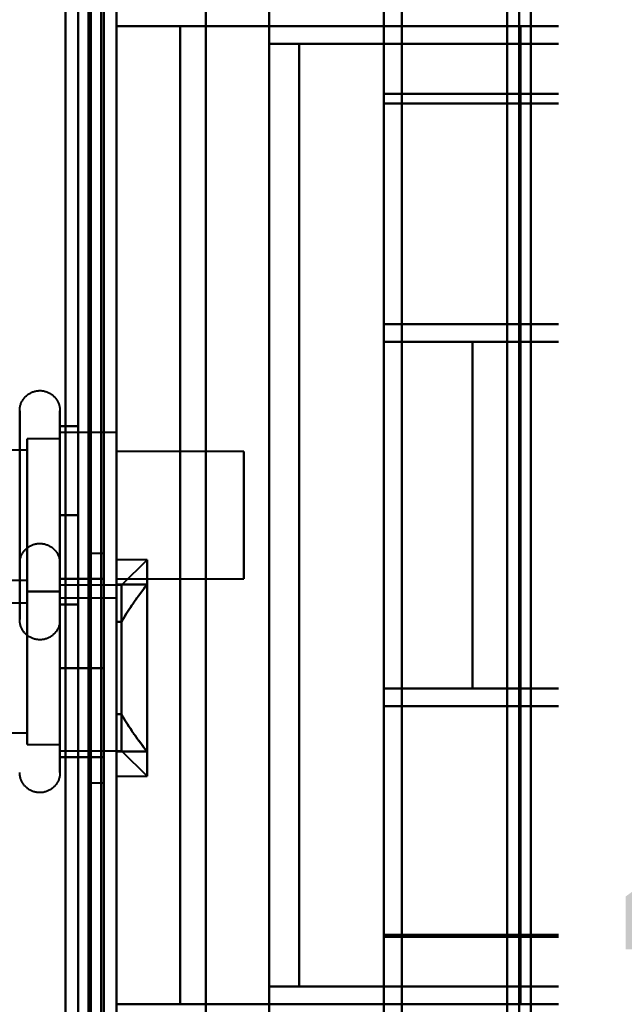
# Model space of a CAD drawing. Header units: millimetres. Extents: x -1352 to 2139, y -120 to 1171.
# Tile 69 of 78: x 686 to 710, y 917 to 955. Entities that reach past the tile are written whole.
import ezdxf

# ---------------------------------------------------------------- set-up
doc = ezdxf.new("R2010")
doc.units = ezdxf.units.MM
doc.layers.add('A-GENM', color=13, linetype='Continuous', lineweight=40)
doc.layers.add('G-IMPT', color=8, linetype='Continuous', lineweight=40)
doc.styles.add('Arial_1', font='arial.ttf', dxfattribs={"height": 14.6304})

# ---------------------------------------------------------------- blocks, each defined once
blk = doc.blocks.new('Maintenance r21 - Maintenance r21-769076-Avant')
at = {"layer": 'A-GENM'}
for p, q in [((690, 0), (690, 1098)), ((690, 1098), (690, 0))]:
    blk.add_line(p, q, dxfattribs=at)
blk = doc.blocks.new('Souche connecteur circulaire R23 - Souche connecteur circulaire R23-769067-Avant')
at = {"layer": 'A-GENM'}
blk.add_line((690, 1045.5), (690, 868), dxfattribs=at)
blk = doc.blocks.new('NEXA 1500 CALQUES_dwg-769064-Avant')
at = {"layer": 'G-IMPT'}
for p, q in [((690, 128.972), (690, 1097.772)), ((705.8, 681.477), (705.8, 1055.267)), ((705.8, 681.477), (705.8, 1055.267)), ((705.8, 1055.267), (705.8, 681.477)), ((705.8, 1055.267), (705.8, 681.477)), ((689.5, 1046.872), (689.5, 868.372)), ((689.5, 868.372), (689.5, 1046.872)), ((690, 868.372), (690, 1046.872)), ((690, 1046.872), (690, 868.372)), ((705.333, 689.872), (705.333, 1046.872)), ((705.333, 689.872), (705.333, 1046.872)), ((705.333, 1046.872), (705.333, 868.372)), ((705.333, 1046.872), (705.333, 868.372)), ((706.267, 868.372), (706.267, 1046.872)), ((706.267, 1046.872), (706.267, 689.872)), ((706.267, 1046.872), (706.267, 689.872)), ((709, 868.372), (709, 1046.872)), ((709, 1046.872), (709, 868.372)), ((709.773, 1046.281), (709.773, 868.372)), ((709.773, 868.372), (709.773, 1046.281)), ((690, 900.694), (690, 970.694)), ((690, 970.694), (690, 900.694)), ((700.5, 900.694), (700.5, 970.694)), ((700.5, 970.694), (700.5, 900.694)), ((701.2, 900.694), (701.2, 970.694)), ((701.2, 970.694), (701.2, 900.694)), ((700.5, 901.193), (700.5, 970.213)), ((700.5, 970.213), (700.5, 901.193)), ((701.2, 901.193), (701.2, 970.213)), ((701.2, 970.213), (701.2, 901.193)), ((705.861, 955.072), (705.861, 916.672)), ((705.861, 955.072), (709.861, 955.072)), ((709.861, 955.072), (705.861, 955.072)), ((709.861, 955.072), (713.861, 955.072)), ((709.861, 955.072), (719.861, 955.072)), ((713.861, 955.072), (709.861, 955.072)), ((719.861, 955.072), (709.861, 955.072)), ((697.174, 954.372), (708.015, 954.372)), ((708.015, 954.372), (697.174, 954.372)), ((709.861, 954.372), (719.861, 954.372)), ((709.861, 954.372), (713.861, 954.372)), ((719.861, 954.372), (709.861, 954.372)), ((713.861, 954.372), (709.861, 954.372)), ((700.5, 943.372), (700.5, 952.417)), ((700.5, 952.417), (700.5, 943.372)), ((700.5, 952.034), (700.5, 942.672)), ((700.5, 942.672), (700.5, 952.034)), ((708.015, 943.372), (700.5, 943.372)), ((700.5, 943.372), (708.015, 943.372)), ((719.861, 943.372), (709.861, 943.372)), ((713.861, 943.372), (709.861, 943.372)), ((709.861, 943.372), (719.861, 943.372)), ((709.861, 943.372), (713.861, 943.372)), ((700.5, 942.672), (718.709, 942.672)), ((700.5, 942.672), (703.974, 942.672)), ((703.974, 942.672), (700.5, 942.672)), ((709.861, 942.672), (713.861, 942.672)), ((713.861, 942.672), (709.861, 942.672)), ((687.785, 939.972), (687.785, 935.872)), ((687.785, 939.972), (687.785, 935.872)), ((687.785, 938.872), (686.5, 938.872)), ((686.5, 938.872), (686.5, 932.872)), ((686.5, 938.872), (686.5, 935.872)), ((686.5, 935.872), (686.5, 938.872)), ((690, 939.122), (687.785, 939.122)), ((687.785, 939.122), (687.785, 935.872)), ((687.785, 939.122), (687.785, 935.872)), ((687.785, 932.622), (687.785, 939.122)), ((687.785, 932.622), (687.785, 939.122)), ((687.785, 938.872), (687.785, 932.872)), ((687.785, 938.872), (687.785, 932.872)), ((687.785, 932.872), (687.785, 938.872)), ((687.785, 932.872), (687.785, 938.872)), ((690, 935.872), (690, 939.122)), ((690, 939.122), (690, 935.872)), ((686.5, 938.421), (674.611, 938.421)), ((686.5, 938.421), (686.5, 935.872)), ((686.5, 935.872), (686.5, 938.421)), ((695, 938.372), (690, 938.372)), ((690, 935.872), (690, 938.372)), ((690, 938.372), (690, 935.872)), ((695, 935.872), (695, 938.372)), ((695, 938.372), (695, 935.872)), ((686.5, 935.872), (686.5, 932.872)), ((686.5, 932.872), (686.5, 935.872)), ((686.5, 935.872), (686.5, 933.324)), ((686.5, 933.324), (686.5, 935.872)), ((687.785, 935.872), (687.785, 932.622)), ((687.785, 935.872), (687.785, 931.772)), ((690, 932.622), (690, 935.872)), ((690, 935.872), (690, 932.622)), ((690, 933.372), (690, 935.872)), ((690, 935.872), (690, 933.372)), ((695, 933.372), (695, 935.872)), ((695, 935.872), (695, 933.372)), ((689.5, 934.372), (689, 934.372)), ((689, 934.372), (689, 929.872)), ((689, 929.872), (689, 934.372)), ((689.5, 934.372), (689.5, 925.372)), ((689.5, 934.372), (689.5, 925.372)), ((689.5, 929.872), (689.5, 934.372)), ((687.785, 933.972), (687.785, 929.872)), ((687.785, 933.972), (687.785, 929.872)), ((691.2, 934.122), (690, 934.122)), ((690, 925.622), (690, 934.122)), ((690, 934.122), (690, 925.622)), ((691.2, 934.122), (690.2, 933.122)), ((691.2, 925.622), (691.2, 934.122)), ((691.2, 934.122), (691.2, 925.622)), ((674.611, 933.324), (686.5, 933.324)), ((690.2, 933.122), (687.785, 933.122)), ((687.785, 926.622), (687.785, 933.122)), ((687.785, 926.622), (687.785, 933.122)), ((687.785, 933.122), (687.785, 929.872)), ((687.785, 933.122), (687.785, 929.872)), ((690, 933.372), (695, 933.372)), ((690.2, 933.122), (690.2, 926.622)), ((690.2, 929.872), (690.2, 933.122)), ((686.5, 932.872), (687.785, 932.872)), ((687.785, 932.872), (686.5, 932.872)), ((686.5, 929.872), (686.5, 932.872)), ((686.5, 932.872), (686.5, 926.872)), ((686.5, 932.872), (686.5, 929.872)), ((687.785, 926.872), (687.785, 932.872)), ((687.785, 926.872), (687.785, 932.872)), ((687.785, 932.872), (687.785, 926.872)), ((687.785, 932.872), (687.785, 926.872)), ((686.5, 932.421), (674.611, 932.421)), ((686.5, 929.872), (686.5, 932.421)), ((686.5, 932.421), (686.5, 929.872)), ((687.785, 932.622), (690, 932.622)), ((690, 931.681), (690, 928.063)), ((690, 929.872), (690, 931.681)), ((686.5, 927.324), (686.5, 929.872)), ((686.5, 926.872), (686.5, 929.872)), ((686.5, 929.872), (686.5, 927.324)), ((686.5, 929.872), (686.5, 926.872)), ((687.785, 929.872), (687.785, 925.772)), ((687.785, 929.872), (687.785, 926.622)), ((689, 929.872), (689, 925.372)), ((689, 925.372), (689, 929.872)), ((689.5, 925.372), (689.5, 929.872)), ((689.5, 925.372), (689.5, 929.872)), ((690, 928.063), (690, 929.872)), ((690.2, 926.622), (690.2, 929.872)), ((718.709, 929.072), (700.5, 929.072)), ((703.974, 929.072), (700.5, 929.072)), ((700.5, 929.072), (703.974, 929.072)), ((700.5, 929.072), (700.5, 919.394)), ((700.5, 919.394), (700.5, 929.072)), ((713.861, 929.072), (709.861, 929.072)), ((709.861, 929.072), (713.861, 929.072)), ((700.5, 928.372), (708.015, 928.372)), ((700.5, 919.327), (700.5, 928.372)), ((708.015, 928.372), (700.5, 928.372)), ((700.5, 928.372), (700.5, 919.327)), ((709.861, 928.372), (719.861, 928.372)), ((709.861, 928.372), (713.861, 928.372)), ((719.861, 928.372), (709.861, 928.372)), ((713.861, 928.372), (709.861, 928.372)), ((674.611, 927.324), (686.5, 927.324)), ((686.5, 926.872), (687.785, 926.872)), ((687.785, 926.622), (690.2, 926.622)), ((690.2, 926.622), (691.2, 925.622)), ((689, 925.372), (689.5, 925.372)), ((690, 925.622), (691.2, 925.622)), ((708.015, 917.372), (697.174, 917.372)), ((697.174, 917.372), (708.015, 917.372)), ((719.861, 917.372), (709.861, 917.372)), ((713.861, 917.372), (709.861, 917.372)), ((709.861, 917.372), (719.861, 917.372)), ((709.861, 917.372), (713.861, 917.372)), ((709.861, 916.672), (705.861, 916.672)), ((705.861, 916.672), (709.861, 916.672)), ((713.861, 916.672), (709.861, 916.672)), ((709.861, 916.672), (719.861, 916.672)), ((719.861, 916.672), (709.861, 916.672)), ((709.861, 916.672), (713.861, 916.672))]:
    blk.add_line(p, q, dxfattribs=at)
at = {"layer": 'G-IMPT', "flags": 128}
for points in [[(689.4, 1097.772), (689.4, 855.572), (689.4, 613.372), (689.4, 371.172), (689.4, 128.972)], [(689.4, 128.972), (689.4, 371.172), (689.4, 613.372), (689.4, 855.572), (689.4, 1097.772)], [(689.4, 1097.772), (689.4, 855.572), (689.4, 613.372), (689.4, 371.172), (689.4, 128.972)], [(689.5, 128.972), (689.5, 371.172), (689.5, 613.372), (689.5, 855.572), (689.5, 1097.772)], [(690, 128.972), (690, 371.172), (690, 613.372), (690, 855.572), (690, 1097.772)], [(690, 1097.772), (690, 855.572), (690, 613.372), (690, 371.172), (690, 128.972)], [(688.9, 129.472), (688.9, 371.422), (688.9, 613.372), (688.9, 855.322), (688.9, 1097.272)], [(688.9, 1097.272), (688.9, 855.322), (688.9, 613.372), (688.9, 371.422), (688.9, 129.472)], [(688.9, 129.472), (688.9, 371.422), (688.9, 613.372), (688.9, 855.322), (688.9, 1097.272)], [(689, 1097.272), (689, 855.322), (689, 613.372), (689, 371.422), (689, 129.472)], [(689, 129.472), (689, 371.422), (689, 613.372), (689, 855.322), (689, 1097.272)], [(689, 1097.272), (689, 855.322), (689, 613.372), (689, 371.422), (689, 129.472)], [(689.5, 1097.272), (689.5, 855.322), (689.5, 613.372), (689.5, 371.422), (689.5, 129.472)], [(689.5, 129.472), (689.5, 371.422), (689.5, 613.372), (689.5, 855.322), (689.5, 1097.272)], [(689.5, 1097.272), (689.5, 855.322), (689.5, 613.372), (689.5, 371.422), (689.5, 129.472)], [(689.5, 129.472), (689.5, 371.422), (689.5, 613.372), (689.5, 855.322), (689.5, 1097.272)], [(689.5, 1097.272), (689.5, 855.322), (689.5, 613.372), (689.5, 371.422), (689.5, 129.472)], [(689.5, 129.472), (689.5, 371.422), (689.5, 613.372), (689.5, 855.322), (689.5, 1097.272)], [(689.4, 1062.772), (689.4, 829.322), (689.4, 595.872), (689.4, 362.422), (689.4, 128.972)], [(689.4, 128.972), (689.4, 362.422), (689.4, 595.872), (689.4, 829.322), (689.4, 1062.772)], [(689.4, 128.972), (689.4, 362.422), (689.4, 595.872), (689.4, 829.322), (689.4, 1062.772)], [(689.5, 1062.772), (689.5, 829.322), (689.5, 595.872), (689.5, 362.422), (689.5, 128.972)], [(690, 1062.772), (690, 829.322), (690, 595.872), (690, 362.422), (690, 128.972)], [(690, 128.972), (690, 362.422), (690, 595.872), (690, 829.322), (690, 1062.772)], [(688.5, 129.472), (688.5, 362.672), (688.5, 595.872), (688.5, 829.072), (688.5, 1062.272)], [(688.5, 1062.272), (688.5, 829.072), (688.5, 595.872), (688.5, 362.672), (688.5, 129.472)], [(688.5, 129.472), (688.5, 362.672), (688.5, 595.872), (688.5, 829.072), (688.5, 1062.272)], [(688.5, 1062.272), (688.5, 829.072), (688.5, 595.872), (688.5, 362.672), (688.5, 129.472)], [(688.5, 995.872), (688.5, 965.872), (688.5, 935.872), (688.5, 905.872), (688.5, 875.872)], [(688.5, 875.872), (688.5, 905.872), (688.5, 935.872), (688.5, 965.872), (688.5, 995.872)], [(688.5, 995.872), (688.5, 965.872), (688.5, 935.872), (688.5, 905.872), (688.5, 875.872)], [(688.5, 875.872), (688.5, 905.872), (688.5, 935.872), (688.5, 965.872), (688.5, 995.872)], [(689.5, 875.872), (689.5, 905.872), (689.5, 935.872), (689.5, 965.872), (689.5, 995.872)], [(689.5, 995.872), (689.5, 965.872), (689.5, 935.872), (689.5, 905.872), (689.5, 875.872)], [(689.5, 875.872), (689.5, 905.872), (689.5, 935.872), (689.5, 965.872), (689.5, 995.872)], [(689.5, 995.872), (689.5, 965.872), (689.5, 935.872), (689.5, 905.872), (689.5, 875.872)], [(690, 975.372), (690, 955.622), (690, 935.872), (690, 916.122), (690, 896.372)], [(690, 896.372), (690, 916.122), (690, 935.872), (690, 955.622), (690, 975.372)], [(693.509, 975.372), (693.509, 955.622), (693.509, 935.872), (693.509, 916.122), (693.509, 896.372)], [(693.509, 896.372), (693.509, 916.122), (693.509, 935.872), (693.509, 955.622), (693.509, 975.372)], [(696, 896.372), (696, 916.122), (696, 935.872), (696, 955.622), (696, 975.372)], [(696, 975.372), (696, 955.622), (696, 935.872), (696, 916.122), (696, 896.372)], [(700.5, 952.417), (700.5, 958.156), (700.5, 963.895), (700.5, 969.634), (700.5, 975.372)], [(700.5, 975.372), (700.5, 969.634), (700.5, 963.895), (700.5, 958.156), (700.5, 952.417)], [(700.5, 974.672), (700.5, 969.013), (700.5, 963.353), (700.5, 957.694), (700.5, 952.034)], [(700.5, 952.034), (700.5, 957.694), (700.5, 963.353), (700.5, 969.013), (700.5, 974.672)], [(696, 969.372), (696, 965.622), (696, 961.872), (696, 958.122), (696, 954.372)], [(696, 954.372), (696, 958.122), (696, 961.872), (696, 965.622), (696, 969.372)], [(688, 968.672), (688, 952.272), (688, 935.872), (688, 919.472), (688, 903.072)], [(688, 968.672), (688, 952.272), (688, 935.872), (688, 919.472), (688, 903.072)], [(688, 968.672), (688, 952.272), (688, 935.872), (688, 919.472), (688, 903.072)], [(688, 903.072), (688, 919.472), (688, 935.872), (688, 952.272), (688, 968.672)], [(688, 903.072), (688, 919.472), (688, 935.872), (688, 952.272), (688, 968.672)], [(688, 903.072), (688, 919.472), (688, 935.872), (688, 952.272), (688, 968.672)], [(689.5, 968.672), (689.5, 952.272), (689.5, 935.872), (689.5, 919.472), (689.5, 903.072)], [(689.5, 903.072), (689.5, 919.472), (689.5, 935.872), (689.5, 952.272), (689.5, 968.672)], [(690, 968.672), (690, 952.272), (690, 935.872), (690, 919.472), (690, 903.072)], [(690, 903.072), (690, 919.472), (690, 935.872), (690, 952.272), (690, 968.672)], [(690, 968.672), (690, 952.272), (690, 935.872), (690, 919.472), (690, 903.072)], [(690, 903.072), (690, 919.472), (690, 935.872), (690, 952.272), (690, 968.672)], [(690, 903.072), (690, 919.472), (690, 935.872), (690, 952.272), (690, 968.672)], [(690, 968.672), (690, 952.272), (690, 935.872), (690, 919.472), (690, 903.072)], [(690, 965.372), (690, 950.622), (690, 935.872), (690, 921.122), (690, 906.372)], [(690, 906.372), (690, 921.122), (690, 935.872), (690, 950.622), (690, 965.372)], [(709.861, 955.072), (709.861, 957.647), (709.861, 960.222), (709.861, 962.797), (709.861, 965.372)], [(709.861, 965.372), (709.861, 962.797), (709.861, 960.222), (709.861, 957.647), (709.861, 955.072)], [(692.5, 955.072), (691.875, 955.072), (691.25, 955.072), (690.625, 955.072), (690, 955.072)], [(690, 955.072), (690, 949.593), (690, 944.113), (690, 938.634), (690, 933.154)], [(690, 933.154), (690, 938.634), (690, 944.113), (690, 949.593), (690, 955.072)], [(690, 955.072), (690, 945.472), (690, 935.872), (690, 926.272), (690, 916.672)], [(690, 916.672), (690, 926.272), (690, 935.872), (690, 945.472), (690, 955.072)], [(690, 955.072), (690.625, 955.072), (691.25, 955.072), (691.875, 955.072), (692.5, 955.072)], [(692.5, 955.072), (691.875, 955.072), (691.25, 955.072), (690.625, 955.072), (690, 955.072)], [(690, 955.072), (690.625, 955.072), (691.25, 955.072), (691.875, 955.072), (692.5, 955.072)], [(692.5, 916.672), (692.5, 926.272), (692.5, 935.872), (692.5, 945.472), (692.5, 955.072)], [(692.5, 955.072), (692.5, 945.472), (692.5, 935.872), (692.5, 926.272), (692.5, 916.672)], [(692.5, 916.672), (692.5, 926.272), (692.5, 935.872), (692.5, 945.472), (692.5, 955.072)], [(692.5, 955.072), (692.5, 945.472), (692.5, 935.872), (692.5, 926.272), (692.5, 916.672)], [(692.5, 955.072), (696.84, 955.072), (701.18, 955.072), (705.521, 955.072), (709.861, 955.072)], [(692.5, 916.672), (692.5, 926.272), (692.5, 935.872), (692.5, 945.472), (692.5, 955.072)], [(692.5, 955.072), (692.5, 945.472), (692.5, 935.872), (692.5, 926.272), (692.5, 916.672)], [(692.5, 916.672), (692.5, 926.272), (692.5, 935.872), (692.5, 945.472), (692.5, 955.072)], [(709.861, 955.072), (705.521, 955.072), (701.18, 955.072), (696.84, 955.072), (692.5, 955.072)], [(692.5, 955.072), (699.163, 955.072), (705.826, 955.072), (712.489, 955.072), (719.152, 955.072)], [(719.152, 955.072), (712.489, 955.072), (705.826, 955.072), (699.163, 955.072), (692.5, 955.072)], [(692.5, 955.072), (692.5, 945.472), (692.5, 935.872), (692.5, 926.272), (692.5, 916.672)], [(696, 954.372), (701.734, 954.372), (707.468, 954.372), (713.202, 954.372), (718.936, 954.372)], [(696, 954.372), (699.465, 954.372), (702.93, 954.372), (706.396, 954.372), (709.861, 954.372)], [(718.936, 954.372), (713.202, 954.372), (707.468, 954.372), (701.734, 954.372), (696, 954.372)], [(709.861, 954.372), (706.396, 954.372), (702.93, 954.372), (699.465, 954.372), (696, 954.372)], [(696, 954.372), (696, 945.122), (696, 935.872), (696, 926.622), (696, 917.372)], [(696, 917.372), (696, 926.622), (696, 935.872), (696, 945.122), (696, 954.372)], [(697.174, 954.372), (697.174, 945.122), (697.174, 935.872), (697.174, 926.622), (697.174, 917.372)], [(697.174, 917.372), (697.174, 926.622), (697.174, 935.872), (697.174, 945.122), (697.174, 954.372)], [(697.174, 954.372), (700.346, 954.372), (703.517, 954.372), (706.689, 954.372), (709.861, 954.372)], [(709.861, 954.372), (706.689, 954.372), (703.517, 954.372), (700.346, 954.372), (697.174, 954.372)], [(708.015, 954.372), (708.015, 951.622), (708.015, 948.872), (708.015, 946.122), (708.015, 943.372)], [(709.861, 954.372), (709.399, 954.372), (708.938, 954.372), (708.477, 954.372), (708.015, 954.372)], [(708.015, 943.372), (708.015, 946.122), (708.015, 948.872), (708.015, 951.622), (708.015, 954.372)], [(708.015, 954.372), (708.477, 954.372), (708.938, 954.372), (709.399, 954.372), (709.861, 954.372)], [(709.861, 943.372), (709.861, 946.122), (709.861, 948.872), (709.861, 951.622), (709.861, 954.372)], [(709.861, 954.372), (709.861, 951.622), (709.861, 948.872), (709.861, 946.122), (709.861, 943.372)], [(709.861, 954.372), (709.861, 951.622), (709.861, 948.872), (709.861, 946.122), (709.861, 943.372)], [(709.861, 943.372), (709.861, 946.122), (709.861, 948.872), (709.861, 951.622), (709.861, 954.372)], [(709.861, 943.372), (709.861, 946.122), (709.861, 948.872), (709.861, 951.622), (709.861, 954.372)], [(709.861, 954.372), (709.861, 951.622), (709.861, 948.872), (709.861, 946.122), (709.861, 943.372)], [(700.5, 952.417), (704.809, 952.417), (709.119, 952.417), (713.428, 952.417), (717.738, 952.417)], [(717.738, 952.417), (713.428, 952.417), (709.119, 952.417), (704.809, 952.417), (700.5, 952.417)], [(700.5, 952.034), (704.791, 952.034), (709.082, 952.034), (713.373, 952.034), (717.663, 952.034)], [(717.663, 952.034), (713.373, 952.034), (709.082, 952.034), (704.791, 952.034), (700.5, 952.034)], [(700.5, 942.672), (700.5, 942.847), (700.5, 943.022), (700.5, 943.197), (700.5, 943.372)], [(700.5, 943.372), (700.5, 943.197), (700.5, 943.022), (700.5, 942.847), (700.5, 942.672)], [(700.5, 942.672), (700.5, 942.847), (700.5, 943.022), (700.5, 943.197), (700.5, 943.372)], [(709.861, 943.372), (707.521, 943.372), (705.18, 943.372), (702.84, 943.372), (700.5, 943.372)], [(700.5, 943.372), (700.5, 943.197), (700.5, 943.022), (700.5, 942.847), (700.5, 942.672)], [(700.5, 943.372), (702.84, 943.372), (705.18, 943.372), (707.521, 943.372), (709.861, 943.372)], [(709.861, 943.372), (707.521, 943.372), (705.18, 943.372), (702.84, 943.372), (700.5, 943.372)], [(700.5, 943.372), (705.052, 943.372), (709.604, 943.372), (714.157, 943.372), (718.709, 943.372)], [(718.709, 943.372), (714.157, 943.372), (709.604, 943.372), (705.052, 943.372), (700.5, 943.372)], [(700.5, 942.672), (700.5, 942.847), (700.5, 943.022), (700.5, 943.197), (700.5, 943.372)], [(700.5, 943.372), (702.84, 943.372), (705.18, 943.372), (707.521, 943.372), (709.861, 943.372)], [(700.5, 943.372), (700.5, 943.197), (700.5, 943.022), (700.5, 942.847), (700.5, 942.672)], [(708.015, 943.372), (708.477, 943.372), (708.938, 943.372), (709.399, 943.372), (709.861, 943.372)], [(709.861, 943.372), (709.399, 943.372), (708.938, 943.372), (708.477, 943.372), (708.015, 943.372)], [(700.5, 942.672), (702.84, 942.672), (705.18, 942.672), (707.521, 942.672), (709.861, 942.672)], [(700.5, 942.672), (705.052, 942.672), (709.604, 942.672), (714.157, 942.672), (718.709, 942.672)], [(709.861, 942.672), (707.521, 942.672), (705.18, 942.672), (702.84, 942.672), (700.5, 942.672)], [(718.709, 942.672), (714.157, 942.672), (709.604, 942.672), (705.052, 942.672), (700.5, 942.672)], [(700.5, 942.672), (702.84, 942.672), (705.18, 942.672), (707.521, 942.672), (709.861, 942.672)], [(709.861, 942.672), (707.521, 942.672), (705.18, 942.672), (702.84, 942.672), (700.5, 942.672)], [(703.974, 942.672), (703.974, 939.272), (703.974, 935.872), (703.974, 932.472), (703.974, 929.072)], [(713.536, 942.672), (711.146, 942.672), (708.755, 942.672), (706.365, 942.672), (703.974, 942.672)], [(703.974, 929.072), (703.974, 932.472), (703.974, 935.872), (703.974, 939.272), (703.974, 942.672)], [(703.974, 942.672), (706.365, 942.672), (708.755, 942.672), (711.146, 942.672), (713.536, 942.672)], [(709.861, 942.672), (709.861, 939.272), (709.861, 935.872), (709.861, 932.472), (709.861, 929.072)], [(709.861, 929.072), (709.861, 932.472), (709.861, 935.872), (709.861, 939.272), (709.861, 942.672)], [(709.861, 929.072), (709.861, 932.472), (709.861, 935.872), (709.861, 939.272), (709.861, 942.672)], [(709.861, 942.672), (709.861, 939.272), (709.861, 935.872), (709.861, 932.472), (709.861, 929.072)], [(686.204, 939.972), (686.205, 940.004), (686.207, 940.035), (686.21, 940.067), (686.214, 940.098), (686.22, 940.129), (686.227, 940.16), (686.235, 940.191), (686.244, 940.221), (686.255, 940.251), (686.267, 940.28), (686.28, 940.309), (686.294, 940.337), (686.309, 940.365), (686.325, 940.392), (686.342, 940.419), (686.361, 940.444), (686.38, 940.469), (686.4, 940.493), (686.422, 940.517), (686.444, 940.539), (686.467, 940.561), (686.491, 940.582), (686.516, 940.601), (686.541, 940.62), (686.568, 940.637), (686.595, 940.654), (686.622, 940.669), (686.65, 940.684), (686.679, 940.697), (686.708, 940.709), (686.738, 940.72), (686.768, 940.73), (686.799, 940.738), (686.829, 940.745), (686.86, 940.751), (686.892, 940.756), (686.923, 940.759), (686.955, 940.762), (686.986, 940.763), (687.018, 940.762), (687.049, 940.761), (687.081, 940.758), (687.112, 940.754), (687.143, 940.749), (687.174, 940.742), (687.205, 940.734), (687.235, 940.725), (687.265, 940.715), (687.295, 940.704), (687.324, 940.691), (687.352, 940.677), (687.38, 940.662), (687.407, 940.646), (687.434, 940.629), (687.46, 940.611), (687.485, 940.592), (687.509, 940.572), (687.533, 940.551), (687.556, 940.529), (687.578, 940.506), (687.598, 940.482), (687.618, 940.458), (687.637, 940.433), (687.655, 940.407), (687.672, 940.38), (687.688, 940.352), (687.702, 940.324), (687.716, 940.296), (687.728, 940.267), (687.739, 940.237), (687.749, 940.207), (687.758, 940.177), (687.766, 940.146), (687.772, 940.115), (687.777, 940.084), (687.781, 940.052), (687.784, 940.021), (687.785, 939.989), (687.785, 939.972)], [(686.204, 939.972), (686.204, 939.969), (686.204, 939.959), (686.204, 939.943), (686.204, 939.92), (686.204, 939.891), (686.204, 939.855), (686.204, 939.813), (686.204, 939.764), (686.204, 939.709), (686.204, 939.649), (686.204, 939.582), (686.204, 939.509), (686.204, 939.43), (686.204, 939.346), (686.204, 939.256), (686.204, 939.161), (686.204, 939.06), (686.204, 938.955), (686.204, 938.844), (686.204, 938.729), (686.204, 938.609), (686.204, 938.485), (686.204, 938.356), (686.204, 938.224), (686.204, 938.088), (686.204, 937.948), (686.204, 937.805), (686.204, 937.659), (686.204, 937.51), (686.204, 937.358), (686.204, 937.204), (686.204, 937.048), (686.204, 936.89), (686.204, 936.73), (686.204, 936.569), (686.204, 936.407), (686.204, 936.244), (686.204, 936.08), (686.204, 935.917), (686.204, 935.872)], [(686.204, 935.872), (686.204, 936.036), (686.204, 936.2), (686.204, 936.363), (686.204, 936.526), (686.204, 936.687), (686.204, 936.847), (686.204, 937.005), (686.204, 937.162), (686.204, 937.317), (686.204, 937.469), (686.204, 937.619), (686.204, 937.766), (686.204, 937.91), (686.204, 938.05), (686.204, 938.187), (686.204, 938.321), (686.204, 938.45), (686.204, 938.576), (686.204, 938.697), (686.204, 938.813), (686.204, 938.925), (686.204, 939.032), (686.204, 939.134), (686.204, 939.231), (686.204, 939.322), (686.204, 939.408), (686.204, 939.488), (686.204, 939.563), (686.204, 939.631), (686.204, 939.694), (686.204, 939.75), (686.204, 939.8), (686.204, 939.844), (686.204, 939.882), (686.204, 939.913), (686.204, 939.937), (686.204, 939.955), (686.204, 939.967), (686.204, 939.972)], [(687.785, 939.972), (687.785, 939.969), (687.785, 939.959), (687.785, 939.943), (687.785, 939.92), (687.785, 939.891), (687.785, 939.855), (687.785, 939.813), (687.785, 939.764), (687.785, 939.709), (687.785, 939.649), (687.785, 939.582), (687.785, 939.509), (687.785, 939.43), (687.785, 939.346), (687.785, 939.256), (687.785, 939.161), (687.785, 939.06), (687.785, 938.955), (687.785, 938.844), (687.785, 938.729), (687.785, 938.609), (687.785, 938.485), (687.785, 938.356), (687.785, 938.224), (687.785, 938.088), (687.785, 937.948), (687.785, 937.805), (687.785, 937.659), (687.785, 937.51), (687.785, 937.358), (687.785, 937.204), (687.785, 937.048), (687.785, 936.89), (687.785, 936.73), (687.785, 936.569), (687.785, 936.407), (687.785, 936.244), (687.785, 936.08), (687.785, 935.917), (687.785, 935.872)], [(687.785, 935.872), (687.785, 936.036), (687.785, 936.2), (687.785, 936.363), (687.785, 936.526), (687.785, 936.687), (687.785, 936.847), (687.785, 937.005), (687.785, 937.162), (687.785, 937.317), (687.785, 937.469), (687.785, 937.619), (687.785, 937.766), (687.785, 937.91), (687.785, 938.05), (687.785, 938.187), (687.785, 938.321), (687.785, 938.45), (687.785, 938.576), (687.785, 938.697), (687.785, 938.813), (687.785, 938.925), (687.785, 939.032), (687.785, 939.134), (687.785, 939.231), (687.785, 939.322), (687.785, 939.408), (687.785, 939.488), (687.785, 939.563), (687.785, 939.631), (687.785, 939.694), (687.785, 939.75), (687.785, 939.8), (687.785, 939.844), (687.785, 939.882), (687.785, 939.913), (687.785, 939.937), (687.785, 939.955), (687.785, 939.967), (687.785, 939.972)], [(688.5, 939.372), (688.321, 939.372), (688.143, 939.372), (687.964, 939.372), (687.785, 939.372)], [(687.785, 939.372), (687.785, 938.497), (687.785, 937.622), (687.785, 936.747), (687.785, 935.872)], [(688.5, 939.372), (688.321, 939.372), (688.143, 939.372), (687.964, 939.372), (687.785, 939.372)], [(687.785, 939.372), (687.964, 939.372), (688.143, 939.372), (688.321, 939.372), (688.5, 939.372)], [(687.785, 935.872), (687.785, 936.747), (687.785, 937.622), (687.785, 938.497), (687.785, 939.372)], [(687.785, 939.372), (687.964, 939.372), (688.143, 939.372), (688.321, 939.372), (688.5, 939.372)], [(688.5, 935.872), (688.5, 936.747), (688.5, 937.622), (688.5, 938.497), (688.5, 939.372)], [(688.5, 939.372), (688.5, 938.497), (688.5, 937.622), (688.5, 936.747), (688.5, 935.872)], [(688.5, 935.872), (688.5, 936.747), (688.5, 937.622), (688.5, 938.497), (688.5, 939.372)], [(688.5, 939.372), (688.5, 938.497), (688.5, 937.622), (688.5, 936.747), (688.5, 935.872)], [(686.204, 931.772), (686.204, 931.776), (686.204, 931.785), (686.204, 931.802), (686.204, 931.825), (686.204, 931.854), (686.204, 931.89), (686.204, 931.932), (686.204, 931.98), (686.204, 932.035), (686.204, 932.096), (686.204, 932.163), (686.204, 932.236), (686.204, 932.314), (686.204, 932.399), (686.204, 932.488), (686.204, 932.584), (686.204, 932.684), (686.204, 932.79), (686.204, 932.9), (686.204, 933.016), (686.204, 933.136), (686.204, 933.26), (686.204, 933.388), (686.204, 933.521), (686.204, 933.657), (686.204, 933.797), (686.204, 933.94), (686.204, 934.086), (686.204, 934.235), (686.204, 934.387), (686.204, 934.541), (686.204, 934.697), (686.204, 934.855), (686.204, 935.014), (686.204, 935.175), (686.204, 935.338), (686.204, 935.501), (686.204, 935.664), (686.204, 935.828), (686.204, 935.872)], [(686.204, 935.872), (686.204, 935.708), (686.204, 935.545), (686.204, 935.381), (686.204, 935.219), (686.204, 935.058), (686.204, 934.898), (686.204, 934.739), (686.204, 934.583), (686.204, 934.428), (686.204, 934.276), (686.204, 934.126), (686.204, 933.979), (686.204, 933.835), (686.204, 933.694), (686.204, 933.557), (686.204, 933.424), (686.204, 933.294), (686.204, 933.169), (686.204, 933.048), (686.204, 932.931), (686.204, 932.819), (686.204, 932.712), (686.204, 932.61), (686.204, 932.514), (686.204, 932.422), (686.204, 932.336), (686.204, 932.256), (686.204, 932.182), (686.204, 932.113), (686.204, 932.051), (686.204, 931.995), (686.204, 931.944), (686.204, 931.901), (686.204, 931.863), (686.204, 931.832), (686.204, 931.807), (686.204, 931.789), (686.204, 931.778), (686.204, 931.773)], [(687.785, 931.772), (687.785, 931.776), (687.785, 931.785), (687.785, 931.802), (687.785, 931.825), (687.785, 931.854), (687.785, 931.89), (687.785, 931.932), (687.785, 931.98), (687.785, 932.035), (687.785, 932.096), (687.785, 932.163), (687.785, 932.236), (687.785, 932.314), (687.785, 932.399), (687.785, 932.488), (687.785, 932.584), (687.785, 932.684), (687.785, 932.79), (687.785, 932.9), (687.785, 933.016), (687.785, 933.136), (687.785, 933.26), (687.785, 933.388), (687.785, 933.521), (687.785, 933.657), (687.785, 933.797), (687.785, 933.94), (687.785, 934.086), (687.785, 934.235), (687.785, 934.387), (687.785, 934.541), (687.785, 934.697), (687.785, 934.855), (687.785, 935.014), (687.785, 935.175), (687.785, 935.338), (687.785, 935.501), (687.785, 935.664), (687.785, 935.828), (687.785, 935.872)], [(687.785, 935.872), (687.785, 935.708), (687.785, 935.545), (687.785, 935.381), (687.785, 935.219), (687.785, 935.058), (687.785, 934.898), (687.785, 934.739), (687.785, 934.583), (687.785, 934.428), (687.785, 934.276), (687.785, 934.126), (687.785, 933.979), (687.785, 933.835), (687.785, 933.694), (687.785, 933.557), (687.785, 933.424), (687.785, 933.294), (687.785, 933.169), (687.785, 933.048), (687.785, 932.931), (687.785, 932.819), (687.785, 932.712), (687.785, 932.61), (687.785, 932.514), (687.785, 932.422), (687.785, 932.336), (687.785, 932.256), (687.785, 932.182), (687.785, 932.113), (687.785, 932.051), (687.785, 931.995), (687.785, 931.944), (687.785, 931.901), (687.785, 931.863), (687.785, 931.832), (687.785, 931.807), (687.785, 931.789), (687.785, 931.778), (687.785, 931.773)], [(688.5, 935.872), (688.321, 935.872), (688.143, 935.872), (687.964, 935.872), (687.785, 935.872)], [(687.785, 935.872), (687.785, 934.997), (687.785, 934.122), (687.785, 933.247), (687.785, 932.372)], [(687.785, 935.872), (687.964, 935.872), (688.143, 935.872), (688.321, 935.872), (688.5, 935.872)], [(688.5, 935.872), (688.321, 935.872), (688.143, 935.872), (687.964, 935.872), (687.785, 935.872)], [(687.785, 932.372), (687.785, 933.247), (687.785, 934.122), (687.785, 934.997), (687.785, 935.872)], [(687.785, 935.872), (687.964, 935.872), (688.143, 935.872), (688.321, 935.872), (688.5, 935.872)], [(688.5, 932.372), (688.5, 933.247), (688.5, 934.122), (688.5, 934.997), (688.5, 935.872)], [(688.5, 935.872), (688.5, 934.997), (688.5, 934.122), (688.5, 933.247), (688.5, 932.372)], [(688.5, 932.372), (688.5, 933.247), (688.5, 934.122), (688.5, 934.997), (688.5, 935.872)], [(688.5, 935.872), (688.5, 934.997), (688.5, 934.122), (688.5, 933.247), (688.5, 932.372)], [(686.204, 933.972), (686.205, 934.004), (686.207, 934.035), (686.21, 934.067), (686.214, 934.098), (686.22, 934.129), (686.227, 934.16), (686.235, 934.191), (686.244, 934.221), (686.255, 934.251), (686.267, 934.28), (686.28, 934.309), (686.294, 934.337), (686.309, 934.365), (686.325, 934.392), (686.342, 934.419), (686.361, 934.444), (686.38, 934.469), (686.4, 934.493), (686.422, 934.517), (686.444, 934.539), (686.467, 934.561), (686.491, 934.582), (686.516, 934.601), (686.541, 934.62), (686.568, 934.637), (686.595, 934.654), (686.622, 934.669), (686.65, 934.684), (686.679, 934.697), (686.708, 934.709), (686.738, 934.72), (686.768, 934.73), (686.799, 934.738), (686.829, 934.745), (686.86, 934.751), (686.892, 934.756), (686.923, 934.759), (686.955, 934.762), (686.986, 934.763), (687.018, 934.762), (687.049, 934.761), (687.081, 934.758), (687.112, 934.754), (687.143, 934.749), (687.174, 934.742), (687.205, 934.734), (687.235, 934.725), (687.265, 934.715), (687.295, 934.704), (687.324, 934.691), (687.352, 934.677), (687.38, 934.662), (687.407, 934.646), (687.434, 934.629), (687.46, 934.611), (687.485, 934.592), (687.509, 934.572), (687.533, 934.551), (687.556, 934.529), (687.578, 934.506), (687.598, 934.482), (687.618, 934.458), (687.637, 934.433), (687.655, 934.407), (687.672, 934.38), (687.688, 934.352), (687.702, 934.324), (687.716, 934.296), (687.728, 934.267), (687.739, 934.237), (687.749, 934.207), (687.758, 934.177), (687.766, 934.146), (687.772, 934.115), (687.777, 934.084), (687.781, 934.052), (687.784, 934.021), (687.785, 933.989), (687.785, 933.972)], [(687.785, 933.972), (687.785, 933.969), (687.785, 933.959), (687.785, 933.943), (687.785, 933.92), (687.785, 933.891), (687.785, 933.855), (687.785, 933.813), (687.785, 933.764), (687.785, 933.709), (687.785, 933.649), (687.785, 933.582), (687.785, 933.509), (687.785, 933.43), (687.785, 933.346), (687.785, 933.256), (687.785, 933.161), (687.785, 933.06), (687.785, 932.955), (687.785, 932.844), (687.785, 932.729), (687.785, 932.609), (687.785, 932.485), (687.785, 932.356), (687.785, 932.224), (687.785, 932.088), (687.785, 931.948), (687.785, 931.805), (687.785, 931.659), (687.785, 931.51), (687.785, 931.358), (687.785, 931.204), (687.785, 931.048), (687.785, 930.89), (687.785, 930.73), (687.785, 930.569), (687.785, 930.407), (687.785, 930.244), (687.785, 930.08), (687.785, 929.917), (687.785, 929.872)], [(687.785, 929.872), (687.785, 930.036), (687.785, 930.2), (687.785, 930.363), (687.785, 930.526), (687.785, 930.687), (687.785, 930.847), (687.785, 931.005), (687.785, 931.162), (687.785, 931.317), (687.785, 931.469), (687.785, 931.619), (687.785, 931.766), (687.785, 931.91), (687.785, 932.05), (687.785, 932.187), (687.785, 932.321), (687.785, 932.45), (687.785, 932.576), (687.785, 932.697), (687.785, 932.813), (687.785, 932.925), (687.785, 933.032), (687.785, 933.134), (687.785, 933.231), (687.785, 933.322), (687.785, 933.408), (687.785, 933.488), (687.785, 933.563), (687.785, 933.631), (687.785, 933.694), (687.785, 933.75), (687.785, 933.8), (687.785, 933.844), (687.785, 933.882), (687.785, 933.913), (687.785, 933.937), (687.785, 933.955), (687.785, 933.967), (687.785, 933.972)], [(689.5, 933.372), (689.071, 933.372), (688.643, 933.372), (688.214, 933.372), (687.785, 933.372)], [(687.785, 933.372), (687.785, 932.497), (687.785, 931.622), (687.785, 930.747), (687.785, 929.872)], [(689.5, 933.372), (689.071, 933.372), (688.643, 933.372), (688.214, 933.372), (687.785, 933.372)], [(687.785, 933.372), (688.214, 933.372), (688.643, 933.372), (689.071, 933.372), (689.5, 933.372)], [(687.785, 929.872), (687.785, 930.747), (687.785, 931.622), (687.785, 932.497), (687.785, 933.372)], [(687.785, 933.372), (688.214, 933.372), (688.643, 933.372), (689.071, 933.372), (689.5, 933.372)], [(689.5, 929.872), (689.5, 930.747), (689.5, 931.622), (689.5, 932.497), (689.5, 933.372)], [(689.5, 933.372), (689.5, 932.497), (689.5, 931.622), (689.5, 930.747), (689.5, 929.872)], [(689.5, 929.872), (689.5, 930.747), (689.5, 931.622), (689.5, 932.497), (689.5, 933.372)], [(689.5, 933.372), (689.5, 932.497), (689.5, 931.622), (689.5, 930.747), (689.5, 929.872)], [(691.2, 933.154), (690.9, 933.154), (690.6, 933.154), (690.3, 933.154), (690, 933.154)], [(690, 933.154), (690.3, 933.154), (690.6, 933.154), (690.9, 933.154), (691.2, 933.154)], [(687.785, 932.372), (687.964, 932.372), (688.143, 932.372), (688.321, 932.372), (688.5, 932.372)], [(688.5, 932.372), (688.321, 932.372), (688.143, 932.372), (687.964, 932.372), (687.785, 932.372)], [(688.5, 932.372), (688.321, 932.372), (688.143, 932.372), (687.964, 932.372), (687.785, 932.372)], [(687.785, 932.372), (687.964, 932.372), (688.143, 932.372), (688.321, 932.372), (688.5, 932.372)], [(687.785, 931.772), (687.785, 931.741), (687.783, 931.709), (687.779, 931.678), (687.775, 931.646), (687.769, 931.615), (687.762, 931.584), (687.754, 931.554), (687.745, 931.524), (687.734, 931.494), (687.723, 931.464), (687.71, 931.436), (687.696, 931.407), (687.681, 931.38), (687.664, 931.352), (687.647, 931.326), (687.629, 931.3), (687.609, 931.275), (687.589, 931.251), (687.568, 931.228), (687.545, 931.205), (687.522, 931.184), (687.498, 931.163), (687.474, 931.143), (687.448, 931.125), (687.422, 931.107), (687.395, 931.091), (687.367, 931.075), (687.339, 931.061), (687.31, 931.048), (687.281, 931.036), (687.251, 931.025), (687.221, 931.015), (687.191, 931.007), (687.16, 930.999), (687.129, 930.993), (687.098, 930.989), (687.066, 930.985), (687.035, 930.983), (687.003, 930.982), (686.972, 930.982), (686.94, 930.984), (686.909, 930.987), (686.877, 930.991), (686.846, 930.996), (686.815, 931.003), (686.784, 931.01), (686.754, 931.019), (686.724, 931.03), (686.695, 931.041), (686.666, 931.054), (686.637, 931.067), (686.609, 931.082), (686.582, 931.098), (686.555, 931.115), (686.53, 931.133), (686.504, 931.152), (686.48, 931.172), (686.456, 931.194), (686.434, 931.216), (686.412, 931.238), (686.391, 931.262), (686.371, 931.287), (686.352, 931.312), (686.334, 931.338), (686.317, 931.365), (686.302, 931.392), (686.287, 931.42), (686.273, 931.449), (686.261, 931.478), (686.25, 931.508), (686.24, 931.538), (686.231, 931.568), (686.224, 931.599), (686.217, 931.63), (686.212, 931.661), (686.208, 931.692), (686.206, 931.724), (686.204, 931.755), (686.204, 931.772)], [(690, 928.063), (690, 928.968), (690, 929.872), (690, 930.777), (690, 931.681)], [(690, 931.681), (690.05, 931.681), (690.1, 931.681), (690.15, 931.681), (690.2, 931.681)], [(690.2, 931.681), (690.15, 931.681), (690.1, 931.681), (690.05, 931.681), (690, 931.681)], [(690, 931.681), (690, 930.777), (690, 929.872), (690, 928.968), (690, 928.063)], [(687.785, 925.772), (687.785, 925.776), (687.785, 925.785), (687.785, 925.802), (687.785, 925.825), (687.785, 925.854), (687.785, 925.89), (687.785, 925.932), (687.785, 925.98), (687.785, 926.035), (687.785, 926.096), (687.785, 926.163), (687.785, 926.236), (687.785, 926.314), (687.785, 926.399), (687.785, 926.488), (687.785, 926.584), (687.785, 926.684), (687.785, 926.79), (687.785, 926.9), (687.785, 927.016), (687.785, 927.136), (687.785, 927.26), (687.785, 927.388), (687.785, 927.521), (687.785, 927.657), (687.785, 927.797), (687.785, 927.94), (687.785, 928.086), (687.785, 928.235), (687.785, 928.387), (687.785, 928.541), (687.785, 928.697), (687.785, 928.855), (687.785, 929.014), (687.785, 929.175), (687.785, 929.338), (687.785, 929.501), (687.785, 929.664), (687.785, 929.828), (687.785, 929.872)], [(687.785, 929.872), (687.785, 929.708), (687.785, 929.545), (687.785, 929.381), (687.785, 929.219), (687.785, 929.058), (687.785, 928.898), (687.785, 928.739), (687.785, 928.583), (687.785, 928.428), (687.785, 928.276), (687.785, 928.126), (687.785, 927.979), (687.785, 927.835), (687.785, 927.694), (687.785, 927.557), (687.785, 927.424), (687.785, 927.294), (687.785, 927.169), (687.785, 927.048), (687.785, 926.931), (687.785, 926.819), (687.785, 926.712), (687.785, 926.61), (687.785, 926.514), (687.785, 926.422), (687.785, 926.336), (687.785, 926.256), (687.785, 926.182), (687.785, 926.113), (687.785, 926.051), (687.785, 925.995), (687.785, 925.944), (687.785, 925.901), (687.785, 925.863), (687.785, 925.832), (687.785, 925.807), (687.785, 925.789), (687.785, 925.778), (687.785, 925.773)], [(687.785, 929.872), (688.214, 929.872), (688.643, 929.872), (689.071, 929.872), (689.5, 929.872)], [(689.5, 929.872), (689.071, 929.872), (688.643, 929.872), (688.214, 929.872), (687.785, 929.872)], [(687.785, 926.372), (687.785, 927.247), (687.785, 928.122), (687.785, 928.997), (687.785, 929.872)], [(687.785, 929.872), (688.214, 929.872), (688.643, 929.872), (689.071, 929.872), (689.5, 929.872)], [(689.5, 929.872), (689.071, 929.872), (688.643, 929.872), (688.214, 929.872), (687.785, 929.872)], [(687.785, 929.872), (687.785, 928.997), (687.785, 928.122), (687.785, 927.247), (687.785, 926.372)], [(689.5, 929.872), (689.5, 928.997), (689.5, 928.122), (689.5, 927.247), (689.5, 926.372)], [(689.5, 926.372), (689.5, 927.247), (689.5, 928.122), (689.5, 928.997), (689.5, 929.872)], [(689.5, 929.872), (689.5, 928.997), (689.5, 928.122), (689.5, 927.247), (689.5, 926.372)], [(689.5, 926.372), (689.5, 927.247), (689.5, 928.122), (689.5, 928.997), (689.5, 929.872)], [(700.5, 928.372), (700.5, 928.547), (700.5, 928.722), (700.5, 928.897), (700.5, 929.072)], [(700.5, 928.372), (700.5, 928.547), (700.5, 928.722), (700.5, 928.897), (700.5, 929.072)], [(700.5, 929.072), (700.5, 928.897), (700.5, 928.722), (700.5, 928.547), (700.5, 928.372)], [(709.861, 929.072), (707.521, 929.072), (705.18, 929.072), (702.84, 929.072), (700.5, 929.072)], [(700.5, 929.072), (700.5, 928.897), (700.5, 928.722), (700.5, 928.547), (700.5, 928.372)], [(709.861, 929.072), (707.521, 929.072), (705.18, 929.072), (702.84, 929.072), (700.5, 929.072)], [(700.5, 929.072), (705.052, 929.072), (709.604, 929.072), (714.157, 929.072), (718.709, 929.072)], [(700.5, 929.072), (702.84, 929.072), (705.18, 929.072), (707.521, 929.072), (709.861, 929.072)], [(718.709, 929.072), (714.157, 929.072), (709.604, 929.072), (705.052, 929.072), (700.5, 929.072)], [(700.5, 928.372), (700.5, 928.547), (700.5, 928.722), (700.5, 928.897), (700.5, 929.072)], [(700.5, 929.072), (702.84, 929.072), (705.18, 929.072), (707.521, 929.072), (709.861, 929.072)], [(700.5, 929.072), (700.5, 928.897), (700.5, 928.722), (700.5, 928.547), (700.5, 928.372)], [(703.974, 929.072), (706.365, 929.072), (708.755, 929.072), (711.146, 929.072), (713.536, 929.072)], [(713.536, 929.072), (711.146, 929.072), (708.755, 929.072), (706.365, 929.072), (703.974, 929.072)], [(690.2, 928.063), (690.15, 928.063), (690.1, 928.063), (690.05, 928.063), (690, 928.063)], [(690, 928.063), (690.05, 928.063), (690.1, 928.063), (690.15, 928.063), (690.2, 928.063)], [(700.5, 928.372), (702.84, 928.372), (705.18, 928.372), (707.521, 928.372), (709.861, 928.372)], [(700.5, 928.372), (705.052, 928.372), (709.604, 928.372), (714.157, 928.372), (718.709, 928.372)], [(700.5, 928.372), (702.84, 928.372), (705.18, 928.372), (707.521, 928.372), (709.861, 928.372)], [(709.861, 928.372), (707.521, 928.372), (705.18, 928.372), (702.84, 928.372), (700.5, 928.372)], [(718.709, 928.372), (714.157, 928.372), (709.604, 928.372), (705.052, 928.372), (700.5, 928.372)], [(709.861, 928.372), (707.521, 928.372), (705.18, 928.372), (702.84, 928.372), (700.5, 928.372)], [(708.015, 928.372), (708.015, 925.622), (708.015, 922.872), (708.015, 920.122), (708.015, 917.372)], [(709.861, 928.372), (709.399, 928.372), (708.938, 928.372), (708.477, 928.372), (708.015, 928.372)], [(708.015, 917.372), (708.015, 920.122), (708.015, 922.872), (708.015, 925.622), (708.015, 928.372)], [(708.015, 928.372), (708.477, 928.372), (708.938, 928.372), (709.399, 928.372), (709.861, 928.372)], [(709.861, 928.372), (709.861, 925.622), (709.861, 922.872), (709.861, 920.122), (709.861, 917.372)], [(709.861, 917.372), (709.861, 920.122), (709.861, 922.872), (709.861, 925.622), (709.861, 928.372)], [(709.861, 928.372), (709.861, 925.622), (709.861, 922.872), (709.861, 920.122), (709.861, 917.372)], [(709.861, 917.372), (709.861, 920.122), (709.861, 922.872), (709.861, 925.622), (709.861, 928.372)], [(709.861, 917.372), (709.861, 920.122), (709.861, 922.872), (709.861, 925.622), (709.861, 928.372)], [(709.861, 928.372), (709.861, 925.622), (709.861, 922.872), (709.861, 920.122), (709.861, 917.372)], [(690, 926.59), (690.3, 926.59), (690.6, 926.59), (690.9, 926.59), (691.2, 926.59)], [(691.2, 926.59), (690.9, 926.59), (690.6, 926.59), (690.3, 926.59), (690, 926.59)], [(690, 926.59), (690, 924.111), (690, 921.631), (690, 919.152), (690, 916.672)], [(690, 916.672), (690, 919.152), (690, 921.631), (690, 924.111), (690, 926.59)], [(689.5, 926.372), (689.071, 926.372), (688.643, 926.372), (688.214, 926.372), (687.785, 926.372)], [(689.5, 926.372), (689.071, 926.372), (688.643, 926.372), (688.214, 926.372), (687.785, 926.372)], [(687.785, 926.372), (688.214, 926.372), (688.643, 926.372), (689.071, 926.372), (689.5, 926.372)], [(687.785, 926.372), (688.214, 926.372), (688.643, 926.372), (689.071, 926.372), (689.5, 926.372)], [(687.785, 925.772), (687.785, 925.741), (687.783, 925.709), (687.779, 925.678), (687.775, 925.646), (687.769, 925.615), (687.762, 925.584), (687.754, 925.554), (687.745, 925.524), (687.734, 925.494), (687.723, 925.464), (687.71, 925.436), (687.696, 925.407), (687.681, 925.38), (687.664, 925.352), (687.647, 925.326), (687.629, 925.3), (687.609, 925.275), (687.589, 925.251), (687.568, 925.228), (687.545, 925.205), (687.522, 925.184), (687.498, 925.163), (687.474, 925.143), (687.448, 925.125), (687.422, 925.107), (687.395, 925.091), (687.367, 925.075), (687.339, 925.061), (687.31, 925.048), (687.281, 925.036), (687.251, 925.025), (687.221, 925.015), (687.191, 925.007), (687.16, 924.999), (687.129, 924.993), (687.098, 924.989), (687.066, 924.985), (687.035, 924.983), (687.003, 924.982), (686.972, 924.982), (686.94, 924.984), (686.909, 924.987), (686.877, 924.991), (686.846, 924.996), (686.815, 925.003), (686.784, 925.01), (686.754, 925.019), (686.724, 925.03), (686.695, 925.041), (686.666, 925.054), (686.637, 925.067), (686.609, 925.082), (686.582, 925.098), (686.555, 925.115), (686.53, 925.133), (686.504, 925.152), (686.48, 925.172), (686.456, 925.194), (686.434, 925.216), (686.412, 925.238), (686.391, 925.262), (686.371, 925.287), (686.352, 925.312), (686.334, 925.338), (686.317, 925.365), (686.302, 925.392), (686.287, 925.42), (686.273, 925.449), (686.261, 925.478), (686.25, 925.508), (686.24, 925.538), (686.231, 925.568), (686.224, 925.599), (686.217, 925.63), (686.212, 925.661), (686.208, 925.692), (686.206, 925.724), (686.204, 925.755), (686.204, 925.772)], [(700.5, 919.394), (704.79, 919.394), (709.08, 919.394), (713.37, 919.394), (717.659, 919.394)], [(717.659, 919.394), (713.37, 919.394), (709.08, 919.394), (704.79, 919.394), (700.5, 919.394)], [(700.5, 919.394), (700.5, 913.814), (700.5, 908.233), (700.5, 902.653), (700.5, 897.072)], [(700.5, 897.072), (700.5, 902.653), (700.5, 908.233), (700.5, 913.814), (700.5, 919.394)], [(717.738, 919.327), (713.428, 919.327), (709.119, 919.327), (704.809, 919.327), (700.5, 919.327)], [(700.5, 896.372), (700.5, 902.111), (700.5, 907.85), (700.5, 913.589), (700.5, 919.327)], [(700.5, 919.327), (704.809, 919.327), (709.119, 919.327), (713.428, 919.327), (717.738, 919.327)], [(700.5, 919.327), (700.5, 913.589), (700.5, 907.85), (700.5, 902.111), (700.5, 896.372)], [(709.861, 917.372), (706.396, 917.372), (702.93, 917.372), (699.465, 917.372), (696, 917.372)], [(696, 917.372), (701.734, 917.372), (707.468, 917.372), (713.202, 917.372), (718.936, 917.372)], [(696, 917.372), (696, 913.622), (696, 909.872), (696, 906.122), (696, 902.372)], [(718.936, 917.372), (713.202, 917.372), (707.468, 917.372), (701.734, 917.372), (696, 917.372)], [(696, 917.372), (699.465, 917.372), (702.93, 917.372), (706.396, 917.372), (709.861, 917.372)], [(696, 902.372), (696, 906.122), (696, 909.872), (696, 913.622), (696, 917.372)], [(709.861, 917.372), (706.689, 917.372), (703.517, 917.372), (700.346, 917.372), (697.174, 917.372)], [(697.174, 917.372), (700.346, 917.372), (703.517, 917.372), (706.689, 917.372), (709.861, 917.372)], [(708.015, 917.372), (708.477, 917.372), (708.938, 917.372), (709.399, 917.372), (709.861, 917.372)], [(709.861, 917.372), (709.399, 917.372), (708.938, 917.372), (708.477, 917.372), (708.015, 917.372)], [(690, 916.672), (690.625, 916.672), (691.25, 916.672), (691.875, 916.672), (692.5, 916.672)], [(692.5, 916.672), (691.875, 916.672), (691.25, 916.672), (690.625, 916.672), (690, 916.672)], [(692.5, 916.672), (691.875, 916.672), (691.25, 916.672), (690.625, 916.672), (690, 916.672)], [(690, 916.672), (690.625, 916.672), (691.25, 916.672), (691.875, 916.672), (692.5, 916.672)], [(709.861, 916.672), (705.521, 916.672), (701.18, 916.672), (696.84, 916.672), (692.5, 916.672)], [(692.5, 916.672), (696.84, 916.672), (701.18, 916.672), (705.521, 916.672), (709.861, 916.672)], [(719.152, 916.672), (712.489, 916.672), (705.826, 916.672), (699.163, 916.672), (692.5, 916.672)], [(692.5, 916.672), (699.163, 916.672), (705.826, 916.672), (712.489, 916.672), (719.152, 916.672)], [(709.861, 906.372), (709.861, 908.947), (709.861, 911.522), (709.861, 914.097), (709.861, 916.672)], [(709.861, 916.672), (709.861, 914.097), (709.861, 911.522), (709.861, 908.947), (709.861, 906.372)]]:
    blk.add_lwpolyline(points, dxfattribs=at)
at = {"layer": 'G-IMPT'}
for points in [[(711.163, 970.694), (710.333, 966.009), (709.098, 954.89), (708.306, 935.422), (709.236, 916.067), (710.514, 905.218), (711.359, 900.694)], [(690.2, 931.681), (690.255, 931.781), (690.378, 931.99), (690.598, 932.332), (690.866, 932.714), (691.083, 933.002), (691.2, 933.154)], [(691.2, 926.59), (691.083, 926.743), (690.866, 927.031), (690.598, 927.412), (690.378, 927.755), (690.255, 927.963), (690.2, 928.063)]]:
    blk.add_open_spline(points, degree=3, dxfattribs=at)
for points, knots in [([(711.359, 900.694), (710.975, 902.964), (710.425, 906.699), (709.8, 912.159), (709.25, 918.025), (708.759, 925.686), (708.528, 935.46), (708.688, 945.119), (709.135, 952.996), (709.644, 958.859), (710.251, 964.531), (710.787, 968.359), (711.163, 970.694)], [0, 0, 0, 0, 0.125, 0.1875, 0.25, 0.375, 0.5, 0.625, 0.75, 0.8125, 0.875, 1, 1, 1, 1]), ([(691.2, 933.154), (691.083, 933.003), (690.867, 932.714), (690.512, 932.207), (690.31, 931.881), (690.2, 931.681)], [0, 0, 0, 0, 0.25, 0.5, 1, 1, 1, 1]), ([(690.2, 928.063), (690.255, 927.964), (690.379, 927.754), (690.674, 927.297), (690.966, 926.894), (691.2, 926.59)], [0, 0, 0, 0, 0.25, 0.5, 1, 1, 1, 1])]:
    blk.add_open_spline(points, degree=3, knots=knots, dxfattribs=at)

msp = doc.modelspace()

# ---------------------------------------------------------------- block references
at = {"layer": 'A-GENM'}
for name in ['Maintenance r21 - Maintenance r21-769076-Avant', 'Souche connecteur circulaire R23 - Souche connecteur circulaire R23-769067-Avant']:
    msp.add_blockref(name, (0, 0), dxfattribs=at)
at = {"layer": 'G-IMPT'}
msp.add_blockref('NEXA 1500 CALQUES_dwg-769064-Avant', (0, 0), dxfattribs=at)

# ---------------------------------------------------------------- next in the draw order: texts
at = {"color": 5, "lineweight": 30, "insert": (711.006, 909.336), "char_height": 14.6304, "width": 99.20583, "attachment_point": 2, "rotation": 90, "line_spacing_factor": 0.941778, "style": 'Arial_1', "bg_fill": 3, "box_fill_scale": 1.25, "bg_fill_color": 9, "bg_fill_true_color": 13158600, "bg_fill_transparency": 0}
msp.add_mtext('Diamètre', dxfattribs=at)

doc.saveas('drawing.dxf')
